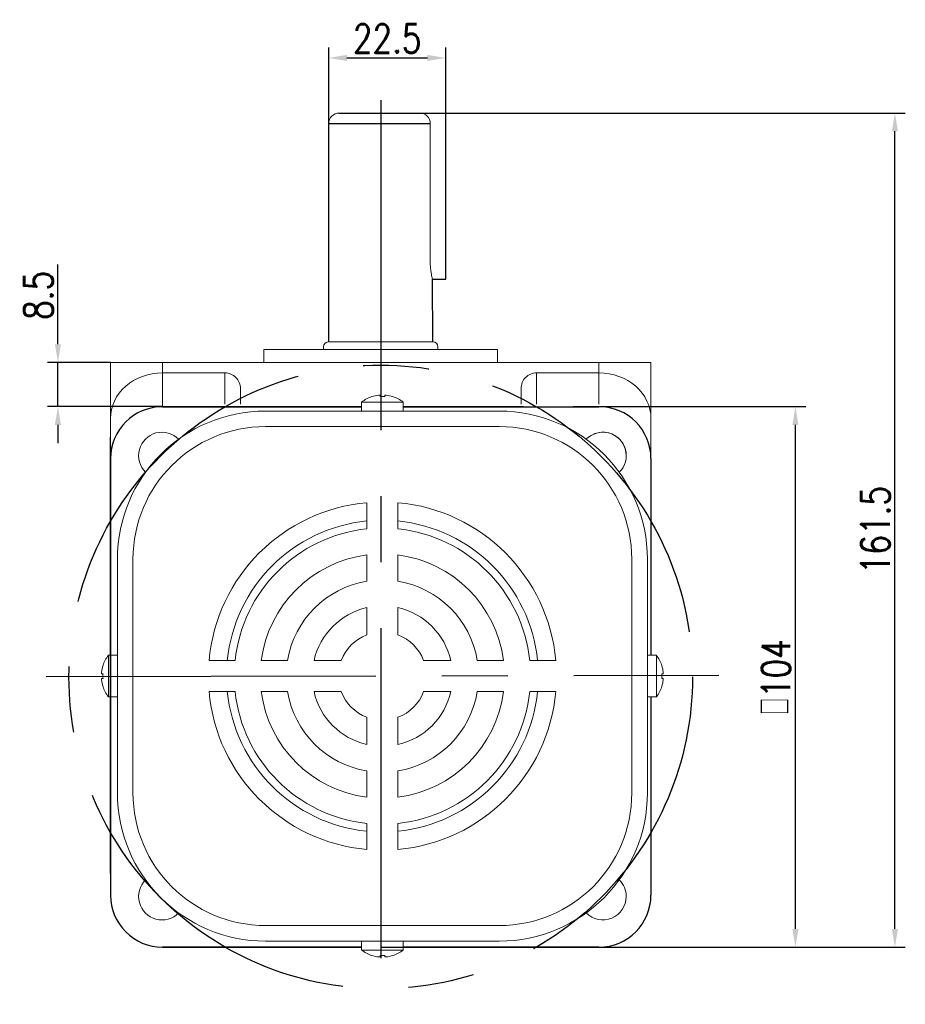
# Model space of a CAD drawing. Header units: inches. Extents: x 331 to 12887, y -474 to 4488.
# Tile 11 of 122: x 2870 to 3041, y 1251 to 1440. Entities that reach past the tile are written whole.
import ezdxf

# ---------------------------------------------------------------- set-up
doc = ezdxf.new("R2010")
doc.units = ezdxf.units.IN
doc.header["$LTSCALE"] = 10
doc.header["$MEASUREMENT"] = 0
doc.linetypes.add('CENTER', pattern=[10.16, 6.35, -1.27, 1.27, -1.27])
for name, color, linetype in [('1轮廓实线层', 7, 'Continuous'), ('3中心线层', 1, 'CENTER'), ('7标注层', 4, 'Continuous')]:
    doc.layers.add(name, color=color, linetype=linetype)
doc.styles.add('TH_GBDIM', font='romans.shx', dxfattribs={"width": 0.8, "bigfont": 'gbcbig.shx'})
doc.dimstyles.new('TH_GBDIM', dxfattribs={"dimtxt": 3.5, "dimasz": 2.5, "dimexe": 2, "dimexo": 0, "dimgap": 1, "dimtad": 1, "dimdec": 4, "dimdsep": 46, "dimtxsty": 'TH_GBDIM', "dimcen": 0.09, "dimclrd": 4, "dimclre": 4, "dimclrt": 3, "dimadec": 0, "dimazin": 0, "dimtfac": 1, "dimtdec": 4, "dimtmove": 0, "dimatfit": 3, "dimfxl": 1, "dimtzin": 0, "dimarcsym": 0})

# ---------------------------------------------------------------- blocks, each defined once
blk = doc.blocks.new('*D441')
at = {"layer": '7标注层', "color": 4, "lineweight": -2, "transparency": 16777216}
for p, q in [((2877.58, 1377.63), (2877.58, 1392.98)), ((2887.7, 1374.13), (2875.58, 1374.13)), ((2877.58, 1365.63), (2877.58, 1374.13)), ((2897.7, 1365.63), (2875.58, 1365.63)), ((2877.58, 1362.13), (2877.58, 1358.63))]:
    blk.add_line(p, q, dxfattribs=at)
at = {"layer": '7标注层', "color": 4, "transparency": 16777216}
for points in [[(2876.99, 1377.63), (2878.16, 1377.63), (2877.58, 1374.13)], [(2876.99, 1362.13), (2878.16, 1362.13), (2877.58, 1365.63)]]:
    blk.add_solid(points, dxfattribs=at)
at = {"layer": 'Defpoints', "color": 0, "transparency": 16777216}
for p in [(2887.7, 1374.13), (2877.58, 1365.63), (2897.7, 1365.63)]:
    blk.add_point(p, dxfattribs=at)
at = {"layer": '7标注层', "color": 3, "transparency": 16777216, "insert": (2873.83, 1387.05), "char_height": 5.5, "attachment_point": 5, "rotation": 90, "style": 'TH_GBDIM'}
blk.add_mtext('{8.5}{}{}', dxfattribs=at)
blk = doc.blocks.new('*D426')
at = {"layer": '7标注层', "color": 4, "lineweight": -2, "transparency": 16777216}
for p, q in [((2976.75, 1365.63), (3021.51, 1365.63)), ((3019.51, 1265.13), (3019.51, 1362.13)), ((2976.75, 1261.63), (3021.51, 1261.63))]:
    blk.add_line(p, q, dxfattribs=at)
at = {"layer": '7标注层', "color": 4, "transparency": 16777216}
for points in [[(3018.92, 1362.13), (3020.09, 1362.13), (3019.51, 1365.63)], [(3018.92, 1265.13), (3020.09, 1265.13), (3019.51, 1261.63)]]:
    blk.add_solid(points, dxfattribs=at)
at = {"layer": 'Defpoints', "color": 0, "transparency": 16777216}
for p in [(2976.75, 1365.63), (3019.51, 1365.63), (2976.75, 1261.63)]:
    blk.add_point(p, dxfattribs=at)
at = {"layer": '7标注层', "color": 3, "transparency": 16777216, "insert": (3015.76, 1313.63), "char_height": 5.5, "attachment_point": 5, "rotation": 90, "style": 'TH_GBDIM'}
blk.add_mtext('{□}104', dxfattribs=at)
blk = doc.blocks.new('*D421')
at = {"layer": '7标注层', "color": 4, "lineweight": -2, "transparency": 16777216}
for p, q in [((2947.24, 1422.13), (3040.65, 1422.13)), ((3038.65, 1265.13), (3038.65, 1418.63)), ((2981.7, 1261.63), (3040.65, 1261.63))]:
    blk.add_line(p, q, dxfattribs=at)
at = {"layer": '7标注层', "color": 4, "transparency": 16777216}
for points in [[(3038.07, 1418.63), (3039.24, 1418.63), (3038.65, 1422.13)], [(3038.07, 1265.13), (3039.24, 1265.13), (3038.65, 1261.63)]]:
    blk.add_solid(points, dxfattribs=at)
at = {"layer": 'Defpoints', "color": 0, "transparency": 16777216}
for p in [(2947.24, 1422.13), (3038.65, 1422.13), (2981.7, 1261.63)]:
    blk.add_point(p, dxfattribs=at)
at = {"layer": '7标注层', "color": 3, "transparency": 16777216, "insert": (3034.9, 1341.88), "char_height": 5.5, "attachment_point": 5, "rotation": 90, "style": 'TH_GBDIM'}
blk.add_mtext('161.5', dxfattribs=at)
blk = doc.blocks.new('*D423')
at = {"layer": '7标注层', "color": 4, "lineweight": -2, "transparency": 16777216}
for p, q in [((2929.7, 1420.13), (2929.7, 1434.73)), ((2952.2, 1422.13), (2952.2, 1434.73)), ((2933.2, 1432.73), (2948.7, 1432.73))]:
    blk.add_line(p, q, dxfattribs=at)
at = {"layer": '7标注层', "color": 4, "transparency": 16777216}
for points in [[(2933.2, 1433.32), (2933.2, 1432.15), (2929.7, 1432.73)], [(2948.7, 1433.32), (2948.7, 1432.15), (2952.2, 1432.73)]]:
    blk.add_solid(points, dxfattribs=at)
at = {"layer": 'Defpoints', "color": 0, "transparency": 16777216}
for p in [(2952.2, 1432.73), (2952.2, 1422.13), (2929.7, 1420.13)]:
    blk.add_point(p, dxfattribs=at)
at = {"layer": '7标注层', "color": 3, "transparency": 16777216, "insert": (2940.95, 1436.48), "char_height": 5.5, "attachment_point": 5, "style": 'TH_GBDIM'}
blk.add_mtext('22.5', dxfattribs=at)

msp = doc.modelspace()

# ---------------------------------------------------------------- linework, layer by layer
at = {"linetype": 'Continuous', "lineweight": 15}
for p, q in [((2931.70032, 1422.12701), (2952.20032, 1422.12701)), ((2931.70032, 1422.12701), (2947.70032, 1422.12701)), ((2949.2406, 1393.1279), (2949.23971, 1420.12701)), ((2949.70032, 1378.1279), (2929.70032, 1378.1279)), ((2917.20032, 1376.6279), (2962.20032, 1376.6279)), ((2887.70032, 1374.1279), (2897.70032, 1374.1279)), ((2887.70032, 1355.6279), (2887.70032, 1374.1279)), ((2897.70032, 1374.1279), (2897.70032, 1372.1279)), ((2897.70032, 1374.1279), (2981.70032, 1374.1279)), ((2981.70032, 1372.1279), (2981.70032, 1374.1279)), ((2981.70032, 1374.1279), (2991.70032, 1374.1279)), ((2991.70032, 1374.1279), (2991.70032, 1355.6279)), ((2909.70032, 1372.1279), (2897.70032, 1372.1279)), ((2897.70032, 1372.1279), (2897.70032, 1365.6279)), ((2909.70032, 1366.11062), (2909.70032, 1372.1279)), ((2969.70032, 1372.1279), (2981.70032, 1372.1279)), ((2969.70032, 1372.1279), (2969.70032, 1366.11062)), ((2981.70032, 1366.11062), (2981.70032, 1372.1279)), ((2912.70032, 1369.10162), (2912.70032, 1366.11062)), ((2966.70032, 1366.11062), (2966.70032, 1369.10162))]:
    msp.add_line(p, q, dxfattribs=at)
at = {"color": 7, "linetype": 'Continuous', "lineweight": 15}
for p, q in [((2940.02223, 1366.51341), (2936.02223, 1366.51341)), ((2939.58223, 1367.55649), (2939.58223, 1367.83267)), ((2944.02223, 1366.51341), (2940.02223, 1366.51341)), ((2940.46223, 1367.83267), (2940.46223, 1367.55649)), ((2917.52223, 1364.78994), (2962.52223, 1364.78994)), ((2962.52223, 1361.78993), (2917.52223, 1361.78993)), ((2937.02223, 1342.1316), (2937.02223, 1347.15534)), ((2943.02223, 1342.1316), (2943.02223, 1347.15534)), ((2889.02223, 1291.28994), (2889.02223, 1336.28993)), ((2892.02223, 1336.28993), (2892.02223, 1291.28994)), ((2937.02223, 1332.04507), (2937.02223, 1337.09766)), ((2943.02223, 1332.04507), (2943.02223, 1337.09766)), ((2988.02223, 1336.28993), (2988.02223, 1291.28994)), ((2991.02223, 1291.28994), (2991.02223, 1336.28993)), ((2937.02223, 1321.71776), (2937.02223, 1326.95238)), ((2943.02223, 1321.71776), (2943.02223, 1326.95238)), ((2887.29875, 1317.78993), (2887.29875, 1310.09304)), ((2911.68056, 1316.78993), (2906.65682, 1316.78993)), ((2921.76709, 1316.78993), (2916.7145, 1316.78993)), ((2932.0944, 1316.78993), (2926.85978, 1316.78993)), ((2953.18467, 1316.78993), (2947.95005, 1316.78993)), ((2963.32995, 1316.78993), (2958.27736, 1316.78993)), ((2973.38763, 1316.78993), (2968.36389, 1316.78993)), ((2992.7457, 1317.78993), (2992.7457, 1310.09304)), ((2886.25567, 1314.22993), (2885.9795, 1314.22993)), ((2885.9795, 1313.34993), (2886.25567, 1313.34993)), ((2993.78878, 1314.22993), (2994.06496, 1314.22993)), ((2994.06496, 1313.34993), (2993.78878, 1313.34993)), ((2887.29875, 1310.09304), (2887.29875, 1309.78994)), ((2911.68056, 1310.78993), (2906.65682, 1310.78993)), ((2921.76709, 1310.78993), (2916.7145, 1310.78993)), ((2932.0944, 1310.78993), (2926.85978, 1310.78993)), ((2953.18467, 1310.78993), (2947.95005, 1310.78993)), ((2963.32995, 1310.78993), (2958.27736, 1310.78993)), ((2973.38763, 1310.78993), (2968.36389, 1310.78993)), ((2992.7457, 1310.09304), (2992.7457, 1309.78994)), ((2937.02223, 1300.62749), (2937.02223, 1305.86211)), ((2943.02223, 1300.62749), (2943.02223, 1305.86211)), ((2937.02223, 1290.48221), (2937.02223, 1295.5348)), ((2943.02223, 1290.48221), (2943.02223, 1295.5348)), ((2937.02223, 1280.42453), (2937.02223, 1285.44827)), ((2943.02223, 1280.42453), (2943.02223, 1285.44827)), ((2917.52223, 1265.78994), (2962.52223, 1265.78994)), ((2917.52223, 1265.78993), (2962.52223, 1265.78993)), ((2962.52223, 1262.78994), (2917.52223, 1262.78994)), ((2962.52223, 1262.78994), (2917.52223, 1262.78994)), ((2962.52223, 1262.78993), (2917.52223, 1262.78993)), ((2936.02223, 1261.06646), (2944.02223, 1261.06646)), ((2936.02223, 1261.06646), (2940.02223, 1261.06646)), ((2939.58223, 1259.74721), (2939.58223, 1260.02338)), ((2939.58223, 1259.7472), (2939.58223, 1260.02338)), ((2940.02223, 1261.06646), (2944.02223, 1261.06646)), ((2940.46223, 1260.02338), (2940.46223, 1259.74721)), ((2940.46223, 1260.02338), (2940.46223, 1259.7472))]:
    msp.add_line(p, q, dxfattribs=at)
for p, q in [((2897.70032, 1365.6279), (2936.02223, 1365.6279)), ((2944.02223, 1365.6279), (2981.70032, 1365.6279)), ((2887.70032, 1355.6279), (2887.70032, 1347.65207)), ((2991.70032, 1355.6279), (2991.70032, 1317.78993)), ((2887.70032, 1347.65207), (2887.70032, 1317.78993)), ((2887.70032, 1309.78994), (2887.70032, 1271.6279)), ((2991.70032, 1309.78994), (2991.70032, 1271.6279)), ((2897.70032, 1261.6279), (2936.02223, 1261.6279)), ((2939.70032, 1261.6279), (2981.70032, 1261.6279))]:
    msp.add_line(p, q)
at = {"color": 7, "linetype": 'Continuous', "lineweight": 15, "flags": 128}
for points in [[(2938.01474, 1367.55649), (2938.01141, 1367.56226), (2938.00903, 1367.56639), (2938.0076, 1367.56886), (2938.00712, 1367.56969)], [(2942.03733, 1367.56969), (2942.03686, 1367.56886), (2942.03543, 1367.56639), (2942.03305, 1367.56226), (2942.02971, 1367.55649)], [(2886.24247, 1311.77483), (2886.2433, 1311.7753), (2886.24577, 1311.77674), (2886.2499, 1311.77912), (2886.25567, 1311.78245)], [(2993.80198, 1311.77483), (2993.80115, 1311.7753), (2993.79868, 1311.77674), (2993.79455, 1311.77912), (2993.78878, 1311.78245)], [(2938.00712, 1260.01018), (2938.0076, 1260.01101), (2938.00903, 1260.01348), (2938.01141, 1260.01761), (2938.01474, 1260.02338)], [(2938.00712, 1260.01018), (2938.0076, 1260.01101), (2938.00903, 1260.01348), (2938.01141, 1260.01761), (2938.01474, 1260.02338)], [(2942.02971, 1260.02338), (2942.03305, 1260.01761), (2942.03543, 1260.01348), (2942.03686, 1260.01101), (2942.03733, 1260.01018)], [(2942.02971, 1260.02338), (2942.03305, 1260.01761), (2942.03543, 1260.01348), (2942.03686, 1260.01101), (2942.03733, 1260.01018)]]:
    msp.add_lwpolyline(points, dxfattribs=at)
at = {"linetype": 'Continuous', "lineweight": 15}
for centre, radius, start, end in [((2931.70032, 1420.12701), 2, 90, 180), ((2947.23971, 1420.12701), 2, 0, 90), ((2929.70032, 1377.1279), 1, 90, 180), ((2949.70032, 1377.1279), 1, 0, 90)]:
    msp.add_arc(centre, radius, start, end, dxfattribs=at)
at = {"color": 7, "linetype": 'Continuous', "lineweight": 15}
for centre, radius, start, end in [((2940.02223, 1361.38993), 6.5, 108.0602081, 127.9798724), ((2940.02223, 1361.38993), 6.48509, 96.5521722, 108.0323524), ((2940.02223, 1360.22943), 7.34026, 86.5634365, 93.4365635), ((2940.02223, 1361.38993), 6.48509, 71.9676476, 83.4478278), ((2940.02223, 1361.38993), 6.5, 52.0201276, 71.9397919), ((2917.52223, 1336.28993), 28.5, 90, 180), ((2962.52223, 1336.28993), 28.5, 0, 90), ((2917.52223, 1336.28993), 25.5, 90, 180), ((2897.59582, 1356.21634), 4.5, 44.5203005, 225.4796995), ((2962.52223, 1336.28993), 25.5, 0, 90), ((2982.44863, 1356.21634), 4.5, 0, 135.4796995), ((2982.44863, 1356.21634), 4.5, 314.5203005, 135.4796995), ((2940.02223, 1313.78993), 33.5, 95.1378482, 174.8621518), ((2940.02223, 1313.78993), 33.5, 5.1378482, 84.8621518), ((2940.02223, 1313.78993), 30, 95.7391705, 174.2608295), ((2940.02223, 1313.78993), 30, 5.7391705, 84.2608295), ((2940.02223, 1313.78993), 28.5, 96.0423284, 173.9576716), ((2940.02223, 1313.78993), 28.5, 6.0423284, 83.9576716), ((2940.02223, 1313.78993), 23.5, 97.3343689, 172.6656311), ((2940.02223, 1313.78993), 23.5, 7.3343689, 82.6656311), ((2940.02223, 1313.78993), 18.5, 99.3324182, 170.6675818), ((2940.02223, 1313.78993), 18.5, 9.3324182, 80.6675818), ((2940.02223, 1313.78993), 13.5, 102.8395884, 167.1604116), ((2940.02223, 1313.78993), 13.5, 12.8395884, 77.1604116), ((2940.02223, 1313.78993), 8.47646, 110.7273411, 159.2726589), ((2940.02223, 1313.78993), 8.47646, 20.7273411, 69.2726589), ((2892.42223, 1313.78993), 6.5, 142.0201276, 161.9397919), ((2987.62223, 1313.78993), 6.5, 18.0602081, 37.9798724), ((2892.42223, 1313.78993), 6.48509, 161.9676476, 173.4478278), ((2987.62223, 1313.78993), 6.48509, 6.5521722, 18.0323524), ((2892.42223, 1313.78993), 6.48509, 186.5521722, 198.0323524), ((2893.58274, 1313.78993), 7.34027, 176.5634398, 183.4365602), ((2986.46172, 1313.78993), 7.34027, 356.5634398, 3.4365602), ((2987.62223, 1313.78993), 6.48509, 341.9676476, 353.4478278), ((2892.42223, 1313.78993), 6.5, 198.0602081, 217.9798724), ((2987.62223, 1313.78993), 6.5, 322.0201276, 341.9397919), ((2940.02223, 1313.78993), 33.5, 185.1378482, 264.8621518), ((2940.02223, 1313.78993), 30, 185.7391705, 264.2608295), ((2940.02223, 1313.78993), 28.5, 186.0423284, 263.9576716), ((2940.02223, 1313.78993), 23.5, 187.3343689, 262.6656311), ((2940.02223, 1313.78993), 18.5, 189.3324182, 260.6675818), ((2940.02223, 1313.78993), 13.5, 192.8395884, 257.1604116), ((2940.02223, 1313.78993), 8.47646, 200.7273411, 249.2726589), ((2940.02223, 1313.78993), 33.5, 275.1378482, 354.8621518), ((2940.02223, 1313.78993), 28.5, 276.0423284, 353.9576716), ((2940.02223, 1313.78993), 13.5, 282.8395884, 347.1604116), ((2940.02223, 1313.78993), 8.47646, 290.7273411, 339.2726589), ((2940.02223, 1313.78993), 23.5, 277.3343689, 352.6656311), ((2940.02223, 1313.78993), 18.5, 279.3324182, 350.6675818), ((2940.02223, 1313.78993), 30, 275.7391705, 354.2608295), ((2917.52223, 1291.28993), 28.5, 180, 270), ((2917.52223, 1291.28993), 25.5, 180, 270), ((2962.52223, 1291.28993), 25.5, 270, 0), ((2962.52223, 1291.28993), 28.5, 270, 0), ((2897.59582, 1271.36353), 4.5, 134.5203005, 315.4796995), ((2982.44863, 1271.36353), 4.5, 0, 45.4796995), ((2982.44863, 1271.36353), 4.5, 224.5203005, 0), ((2940.02223, 1266.18993), 6.5, 232.0201276, 251.9397919), ((2940.02223, 1266.18993), 6.5, 232.0201276, 251.9397919), ((2940.02223, 1266.18993), 6.48509, 251.9676476, 263.4478278), ((2940.02223, 1266.18993), 6.48509, 251.9676476, 263.4478278), ((2940.02223, 1267.35297), 7.34279, 266.564621, 273.435379), ((2940.02223, 1267.35045), 7.34027, 266.5634398, 273.4365602), ((2940.02223, 1266.18993), 6.48509, 276.5521722, 288.0323524), ((2940.02223, 1266.18993), 6.48509, 276.5521722, 288.0323524), ((2940.02223, 1266.18993), 6.5, 288.0602081, 307.9798724), ((2940.02223, 1266.18993), 6.5, 288.0602081, 307.9798724)]:
    msp.add_arc(centre, radius, start, end, dxfattribs=at)
for centre, start, end in [((2897.70032, 1355.6279), 90, 180), ((2981.70032, 1355.6279), 0, 90), ((2897.70032, 1271.6279), 180, 270), ((2981.70032, 1271.6279), 270, 0)]:
    msp.add_arc(centre, 10, start, end)
at = {"linetype": 'Continuous', "lineweight": 15}
for centre, major_axis, ratio, start_param, end_param in [((2897.70032, 1363.36683), (10, 0), 0.876106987, 1.570796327, 3.141592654), ((2909.70032, 1369.10162), (0, -3.02628), 0.991316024, 1.570796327, 3.141592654), ((2969.70032, 1369.10162), (0, 3.02628), 0.991316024, 0, 1.570796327), ((2981.70032, 1363.36683), (10, 0), 0.876106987, 0, 1.570796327)]:
    msp.add_ellipse(centre, major_axis=major_axis, ratio=ratio, start_param=start_param, end_param=end_param, dxfattribs=at)
for points in [[(2917.20032, 1376.6279), (2917.20032, 1374.1279)], [(2928.70032, 1377.1279), (2928.70032, 1376.6279)], [(2950.70032, 1376.6279), (2950.70032, 1377.1279)], [(2962.20032, 1374.1279), (2962.20032, 1376.6279)]]:
    msp.add_open_spline(points, degree=1, dxfattribs=at)
at = {"color": 7, "linetype": 'Continuous', "lineweight": 15}
for points in [[(2936.02223, 1366.51341), (2936.02223, 1364.78994)], [(2944.02223, 1364.78994), (2944.02223, 1366.51341)], [(2889.02223, 1317.78993), (2887.29875, 1317.78993)], [(2991.02223, 1317.78993), (2992.7457, 1317.78993)], [(2887.29875, 1309.78994), (2889.02223, 1309.78994)], [(2992.7457, 1309.78994), (2991.02223, 1309.78994)], [(2936.02223, 1262.78994), (2936.02223, 1261.06646)], [(2936.02223, 1262.78993), (2936.02223, 1261.06646)], [(2944.02223, 1261.06646), (2944.02223, 1262.78994)], [(2944.02223, 1261.06646), (2944.02223, 1262.78993)]]:
    msp.add_open_spline(points, degree=1, dxfattribs=at)
for points, knots in [([(2939.58223, 1367.83267), (2939.57897, 1367.83613), (2939.57246, 1367.84307), (2939.52135, 1367.84748), (2939.44617, 1367.84662), (2939.36179, 1367.84117), (2939.3055, 1367.83515), (2939.28223, 1367.83267)], [0, 0, 0, 0, 0.213607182, 0.427280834, 0.639449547, 0.850955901, 1, 1, 1, 1]), ([(2940.76223, 1367.83267), (2940.72877, 1367.83613), (2940.66183, 1367.84307), (2940.57221, 1367.84748), (2940.50456, 1367.84662), (2940.4677, 1367.84117), (2940.46383, 1367.83515), (2940.46223, 1367.83267)], [0, 0, 0, 0, 0.213610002, 0.427290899, 0.639496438, 0.850974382, 1, 1, 1, 1]), ([(2885.9795, 1314.22993), (2885.97603, 1314.23319), (2885.96909, 1314.2397), (2885.96468, 1314.29081), (2885.96554, 1314.36599), (2885.97099, 1314.45037), (2885.97701, 1314.50666), (2885.9795, 1314.52993)], [0, 0, 0, 0, 0.2136071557, 0.4272806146, 0.6394502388, 0.8509563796, 1, 1, 1, 1]), ([(2885.9795, 1313.04993), (2885.97603, 1313.0834), (2885.96909, 1313.15033), (2885.96468, 1313.23995), (2885.96554, 1313.3076), (2885.97099, 1313.34446), (2885.97701, 1313.34833), (2885.9795, 1313.34993)], [0, 0, 0, 0, 0.213610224, 0.427291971, 0.639496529, 0.850974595, 1, 1, 1, 1]), ([(2994.06496, 1314.22993), (2994.06842, 1314.23319), (2994.07536, 1314.2397), (2994.07978, 1314.29081), (2994.07891, 1314.36599), (2994.07347, 1314.45037), (2994.06745, 1314.50666), (2994.06496, 1314.52993)], [0, 0, 0, 0, 0.2136071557, 0.4272806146, 0.6394502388, 0.8509563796, 1, 1, 1, 1]), ([(2994.06496, 1313.04993), (2994.06842, 1313.0834), (2994.07536, 1313.15033), (2994.07978, 1313.23995), (2994.07891, 1313.3076), (2994.07347, 1313.34446), (2994.06745, 1313.34833), (2994.06496, 1313.34993)], [0, 0, 0, 0, 0.213610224, 0.427291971, 0.639496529, 0.850974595, 1, 1, 1, 1]), ([(2939.28223, 1259.74721), (2939.31569, 1259.74374), (2939.38262, 1259.73679), (2939.47224, 1259.7324), (2939.53989, 1259.73324), (2939.57675, 1259.73869), (2939.58063, 1259.74472), (2939.58223, 1259.74721)], [0, 0, 0, 0, 0.213610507, 0.427290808, 0.639496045, 0.850973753, 1, 1, 1, 1]), ([(2939.28223, 1259.7472), (2939.31569, 1259.74374), (2939.38262, 1259.7368), (2939.47224, 1259.73238), (2939.53989, 1259.73325), (2939.57675, 1259.7387), (2939.58063, 1259.74472), (2939.58223, 1259.7472)], [0, 0, 0, 0, 0.213610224, 0.427291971, 0.639496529, 0.850974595, 1, 1, 1, 1]), ([(2940.46223, 1259.74721), (2940.46548, 1259.74374), (2940.47199, 1259.73679), (2940.5231, 1259.7324), (2940.59828, 1259.73324), (2940.68267, 1259.73869), (2940.73896, 1259.74472), (2940.76223, 1259.74721)], [0, 0, 0, 0, 0.213607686, 0.427280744, 0.639449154, 0.850955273, 1, 1, 1, 1]), ([(2940.46223, 1259.7472), (2940.46548, 1259.74374), (2940.47199, 1259.7368), (2940.5231, 1259.73238), (2940.59828, 1259.73325), (2940.68266, 1259.7387), (2940.73896, 1259.74472), (2940.76223, 1259.7472)], [0, 0, 0, 0, 0.2136071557, 0.4272806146, 0.6394502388, 0.8509563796, 1, 1, 1, 1])]:
    msp.add_open_spline(points, degree=3, knots=knots, dxfattribs=at)
at = {"layer": '1轮廓实线层'}
for p, q in [((2931.69648, 1422.12701), (2947.70417, 1422.12701)), ((2952.2012, 1390.16199), (2952.20032, 1422.1279)), ((2929.70032, 1378.1279), (2929.70032, 1420.12701)), ((2929.70032, 1420.12701), (2949.23971, 1420.12701)), ((2949.70032, 1378.1279), (2949.69108, 1390.16199)), ((2949.7012, 1390.16199), (2952.2012, 1390.16199)), ((2897.70032, 1365.6279), (2936.02223, 1365.6279)), ((2912.20032, 1365.6279), (2897.70032, 1365.6279)), ((2936.02223, 1365.6279), (2912.20032, 1365.6279)), ((2944.02223, 1365.6279), (2981.70032, 1365.6279)), ((2967.20032, 1365.6279), (2944.02223, 1365.6279)), ((2887.70032, 1317.78993), (2887.70032, 1359.78994)), ((2887.70032, 1355.6279), (2887.70032, 1341.1279)), ((2991.70032, 1355.6279), (2991.70032, 1317.78993)), ((2991.70032, 1355.6279), (2991.70032, 1341.1279)), ((2887.69263, 1287.16254), (2887.70801, 1340.16254)), ((2887.70032, 1341.1279), (2887.70032, 1309.78994)), ((2887.70032, 1340.16254), (2887.70032, 1287.16254)), ((2991.70032, 1341.1279), (2991.70032, 1317.78993)), ((2887.70032, 1275.78993), (2887.70032, 1309.78994)), ((2887.70032, 1309.78994), (2887.70032, 1286.1279)), ((2991.70032, 1309.78994), (2991.70032, 1271.6279)), ((2991.70032, 1309.78994), (2991.70032, 1286.1279)), ((2887.70032, 1286.1279), (2887.70032, 1271.6279)), ((2991.70032, 1286.1279), (2991.70032, 1271.6279)), ((2936.02223, 1261.62791), (2897.70032, 1261.62791)), ((2897.70032, 1261.6279), (2912.20032, 1261.6279)), ((2912.20032, 1261.6279), (2936.02223, 1261.6279)), ((2981.70032, 1261.62791), (2944.02223, 1261.62791)), ((2944.02223, 1261.6279), (2967.20032, 1261.6279)), ((2967.20032, 1261.6279), (2981.70032, 1261.6279))]:
    msp.add_line(p, q, dxfattribs=at)
for centre, start, end in [((2897.70032, 1355.6279), 90, 180), ((2897.70032, 1355.6279), 90, 180), ((2981.70032, 1355.6279), 0, 90), ((2981.70032, 1355.6279), 0, 90), ((2897.70032, 1271.6279), 180, 270), ((2897.70032, 1271.6279), 180, 270), ((2981.70032, 1271.6279), 270, 0), ((2981.70032, 1271.6279), 270, 0)]:
    msp.add_arc(centre, 10, start, end, dxfattribs=at)
at = {"layer": '1轮廓实线层', "linetype": 'Continuous', "lineweight": 15}
msp.add_open_spline([(2949.69108, 1390.16199), (2949.69405, 1390.15197), (2949.70714, 1390.10783), (2949.6329, 1390.35527), (2949.49418, 1390.8824), (2949.33505, 1391.68861), (2949.24968, 1392.48881), (2949.2427, 1392.97957), (2949.2406, 1393.1279)], degree=3, knots=[0, 0, 0, 0, 0.06025069, 0.265307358, 0.472820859, 0.688326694, 0.905794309, 1, 1, 1, 1], dxfattribs=at)
at = {"layer": '3中心线层'}
for p, q in [((2939.70032, 1424.58417), (2939.70032, 1250.6279)), ((2875.28634, 1313.68828), (3004.76922, 1313.95197)), ((2939.70032, 1296.2882), (2939.70032, 1288.86867))]:
    msp.add_line(p, q, dxfattribs=at)
msp.add_circle((2939.70032, 1313.6279), 60, dxfattribs=at)

# ---------------------------------------------------------------- dimensions: what is measured, and where the dimension line sits
at = {"layer": '7标注层'}
dim = msp.add_linear_dim(base=(2952.20032, 1432.73387), p1=(2929.70032, 1420.12701), p2=(2952.20032, 1422.12701), dimstyle='TH_GBDIM', override={"dimtxt": 5.5, "dimasz": 3.5, "dimadec": 4}, dxfattribs=at)
dim.commit()
dim.dimension.update_dxf_attribs({"geometry": '*D423', "text_midpoint": (2940.95032, 1432.73387), "dimtype": 160})
dim = msp.add_linear_dim(base=(3038.65336, 1422.12701), p1=(2981.70032, 1261.6279), p2=(2947.23971, 1422.12701), angle=90, text='161.5', dimstyle='TH_GBDIM', override={"dimtxt": 5.5, "dimasz": 3.5, "dimadec": 4}, dxfattribs=at)
dim.commit()
dim.dimension.update_dxf_attribs({"geometry": '*D421', "text_midpoint": (3034.90336, 1341.87746)})
for base, p1, p2, text, override, picture, middle, dimtype in [((2877.57824, 1365.6279), (2887.70032, 1374.1279), (2897.70032, 1365.6279), '{<>}{}{}', {"dimtxt": 5.5, "dimasz": 3.5, "dimdec": 1, "dimadec": 1}, '*D441', (2877.57824, 1387.05171), 160), ((3019.50773, 1365.6279), (2976.75031, 1261.6279), (2976.75031, 1365.6279), '{□}<>', {"dimtxt": 5.5, "dimasz": 3.5, "dimadec": 4}, '*D426', (3019.50773, 1313.6279), 161)]:
    dim = msp.add_linear_dim(base=base, p1=p1, p2=p2, angle=90, text=text, dimstyle='TH_GBDIM', override=override, dxfattribs=at)
    dim.commit()
    dim.dimension.update_dxf_attribs({"geometry": picture, "text_midpoint": middle, "dimtype": dimtype})

doc.saveas('drawing.dxf')
